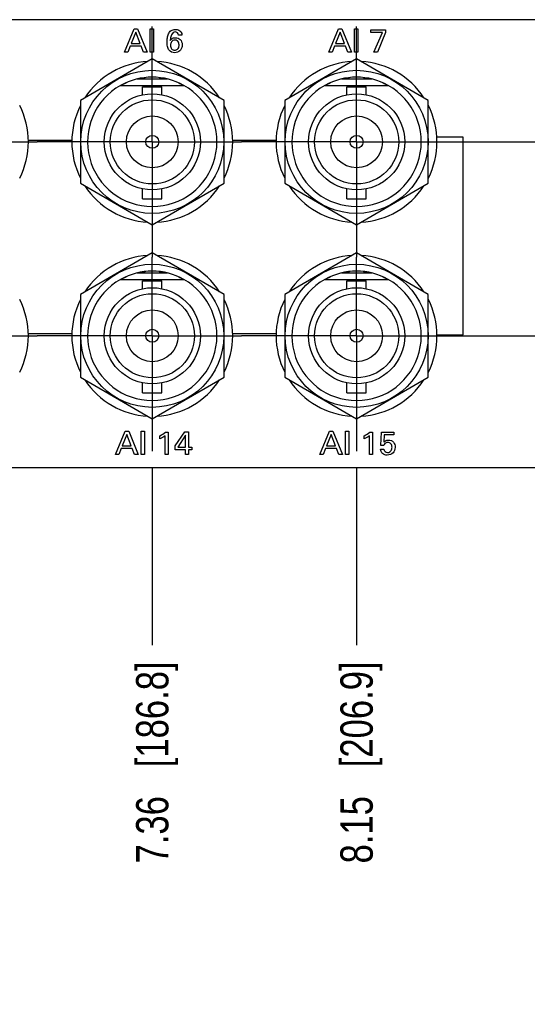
# Model space of a CAD drawing. Header units: inches. Extents: x 0 to 34, y 0 to 22.
# Tile 15 of 38: x 17.4 to 19.4, y 8.5 to 12.3. Entities that reach past the tile are written whole.
import ezdxf

# ---------------------------------------------------------------- set-up
doc = ezdxf.new("R2010")
doc.units = ezdxf.units.IN
doc.header["$LTSCALE"] = 1.87
doc.header["$MEASUREMENT"] = 0
doc.linetypes.add('CENTER', pattern=[0.6, 0.375, -0.075, 0.075, -0.075])
doc.layers.get('0').update_dxf_attribs({"linetype": 'CONTINUOUS'})
for name, color, linetype in [('02___PRT_ALL_AXES', 7, 'CONTINUOUS'), ('DATUMCURVES', 7, 'CONTINUOUS'), ('DEFAULT_1', 7, 'CENTER'), ('DIMENSIONS', 7, 'CONTINUOUS')]:
    doc.layers.add(name, color=color, linetype=linetype)
doc.styles.get("Standard").update_dxf_attribs({"font": 'txt', "width": 0.8})
doc.dimstyles.new('DIMSTYLE_2', dxfattribs={"dimtxt": 0.125, "dimasz": 0.18, "dimexe": 0.125, "dimexo": 0.0625, "dimgap": 0.09, "dimtad": 0, "dimtih": 1, "dimtoh": 1, "dimzin": 4, "dimdsep": 46, "dimtxsty": 'STANDARD', "dimblk": '_FILLED', "dimblk1": '_FILLED', "dimblk2": '_FILLED', "dimcen": 0.09, "dimadec": 0, "dimazin": 0, "dimtp": 0.001, "dimtm": 0.001, "dimtfac": 1, "dimtofl": 0, "dimtmove": 0, "dimatfit": 3, "dimldrblk": '_FILLED', "dimfxl": 1, "dimtolj": 1, "dimtzin": 4, "dimarcsym": 0})

# ---------------------------------------------------------------- blocks, each defined once
blk = doc.blocks.new('*D26')
at = {"layer": 'DIMENSIONS', "color": 2, "linetype": 'CONTINUOUS'}
blk.add_line((17.9575, 10.541), (17.9575, 9.8531), dxfattribs=at)
at = {"layer": 'DIMENSIONS', "color": 2, "linetype": 'CONTINUOUS', "insert": (17.895, 9.7906), "char_height": 0.125, "width": 1.225, "attachment_point": 3, "rotation": 90, "line_spacing_factor": 0.9}
blk.add_mtext('7.36{\\Ftxt.shx;\\W1.000000;\\H0.125000; }[186.8]', dxfattribs=at)
blk = doc.blocks.new('_FILLED')
at = {"color": 0, "linetype": 'BYBLOCK'}
blk.add_solid([(0, 0), (-1, 0.174), (-1, -0.174)], dxfattribs=at)
blk = doc.blocks.new('*D27')
at = {"layer": 'DIMENSIONS', "color": 2, "linetype": 'CONTINUOUS'}
blk.add_line((18.7475, 10.541), (18.7475, 9.8531), dxfattribs=at)
at = {"layer": 'DIMENSIONS', "color": 2, "linetype": 'CONTINUOUS', "insert": (18.685, 9.7906), "char_height": 0.125, "width": 1.225, "attachment_point": 3, "rotation": 90, "line_spacing_factor": 0.9}
blk.add_mtext('8.15{\\Ftxt.shx;\\W1.000000;\\H0.125000; }[206.9]', dxfattribs=at)
blk = doc.blocks.new('*D28')
at = {"layer": 'DIMENSIONS', "color": 2, "linetype": 'CONTINUOUS'}
blk.add_line((21.4673, 10.541), (21.4673, 9.8531), dxfattribs=at)
at = {"layer": 'DIMENSIONS', "color": 2, "linetype": 'CONTINUOUS', "insert": (21.4048, 9.7906), "char_height": 0.125, "width": 1.125, "attachment_point": 3, "rotation": 90, "line_spacing_factor": 0.9}
blk.add_mtext('10.87{\\Ftxt.shx;\\W1.000000;\\H0.125000; }[276]', dxfattribs=at)
blk = doc.blocks.new('*D29')
at = {"layer": 'DIMENSIONS', "color": 2, "linetype": 'CONTINUOUS'}
blk.add_line((22.2573, 10.541), (22.2573, 9.8531), dxfattribs=at)
at = {"layer": 'DIMENSIONS', "color": 2, "linetype": 'CONTINUOUS', "insert": (22.1948, 9.7906), "char_height": 0.125, "width": 1.325, "attachment_point": 3, "rotation": 90, "line_spacing_factor": 0.9}
blk.add_mtext('11.66{\\Ftxt.shx;\\W1.000000;\\H0.125000; }[296.1]', dxfattribs=at)
blk = doc.blocks.new('*D30')
at = {"layer": 'DIMENSIONS', "color": 2, "linetype": 'CONTINUOUS'}
blk.add_line((23.0473, 10.541), (23.0473, 9.8531), dxfattribs=at)
at = {"layer": 'DIMENSIONS', "color": 2, "linetype": 'CONTINUOUS', "insert": (22.9848, 9.7906), "char_height": 0.125, "width": 1.325, "attachment_point": 3, "rotation": 90, "line_spacing_factor": 0.9}
blk.add_mtext('12.45{\\Ftxt.shx;\\W1.000000;\\H0.125000; }[316.1]', dxfattribs=at)
blk = doc.blocks.new('*D31')
at = {"layer": 'DIMENSIONS', "color": 2, "linetype": 'CONTINUOUS'}
blk.add_line((23.8373, 10.541), (23.8373, 9.8531), dxfattribs=at)
at = {"layer": 'DIMENSIONS', "color": 2, "linetype": 'CONTINUOUS', "insert": (23.7748, 9.7906), "char_height": 0.125, "width": 1.325, "attachment_point": 3, "rotation": 90, "line_spacing_factor": 0.9}
blk.add_mtext('13.24{\\Ftxt.shx;\\W1.000000;\\H0.125000; }[336.2]', dxfattribs=at)
blk = doc.blocks.new('*D32')
at = {"layer": 'DIMENSIONS', "color": 2, "linetype": 'CONTINUOUS'}
blk.add_line((24.6273, 10.541), (24.6273, 9.8531), dxfattribs=at)
at = {"layer": 'DIMENSIONS', "color": 2, "linetype": 'CONTINUOUS', "insert": (24.5648, 9.7906), "char_height": 0.125, "width": 1.325, "attachment_point": 3, "rotation": 90, "line_spacing_factor": 0.9}
blk.add_mtext('14.03{\\Ftxt.shx;\\W1.000000;\\H0.125000; }[356.3]', dxfattribs=at)
blk = doc.blocks.new('*D33')
at = {"layer": 'DIMENSIONS', "color": 2, "linetype": 'CONTINUOUS'}
blk.add_line((25.4173, 10.541), (25.4173, 9.8531), dxfattribs=at)
at = {"layer": 'DIMENSIONS', "color": 2, "linetype": 'CONTINUOUS', "insert": (25.3548, 9.7906), "char_height": 0.125, "width": 1.325, "attachment_point": 3, "rotation": 90, "line_spacing_factor": 0.9}
blk.add_mtext('14.82{\\Ftxt.shx;\\W1.000000;\\H0.125000; }[376.3]', dxfattribs=at)
blk = doc.blocks.new('*D34')
at = {"layer": 'DIMENSIONS', "color": 2, "linetype": 'CONTINUOUS'}
blk.add_line((26.2073, 10.541), (26.2073, 9.8531), dxfattribs=at)
at = {"layer": 'DIMENSIONS', "color": 2, "linetype": 'CONTINUOUS', "insert": (26.1448, 9.7906), "char_height": 0.125, "width": 1.325, "attachment_point": 3, "rotation": 90, "line_spacing_factor": 0.9}
blk.add_mtext('15.61{\\Ftxt.shx;\\W1.000000;\\H0.125000; }[396.4]', dxfattribs=at)
blk = doc.blocks.new('*D35')
at = {"layer": 'DIMENSIONS', "color": 2, "linetype": 'CONTINUOUS'}
blk.add_line((26.9973, 10.541), (26.9973, 9.8531), dxfattribs=at)
at = {"layer": 'DIMENSIONS', "color": 2, "linetype": 'CONTINUOUS', "insert": (26.9348, 9.7906), "char_height": 0.125, "width": 1.325, "attachment_point": 3, "rotation": 90, "line_spacing_factor": 0.9}
blk.add_mtext('16.40{\\Ftxt.shx;\\W1.000000;\\H0.125000; }[416.5]', dxfattribs=at)
blk = doc.blocks.new('*D36')
at = {"layer": 'DIMENSIONS', "color": 2, "linetype": 'CONTINUOUS'}
blk.add_line((29.6012, 10.4781), (29.6012, 9.8531), dxfattribs=at)
at = {"layer": 'DIMENSIONS', "color": 2, "linetype": 'CONTINUOUS', "insert": (29.5387, 9.7906), "char_height": 0.125, "width": 1.325, "attachment_point": 3, "rotation": 90, "line_spacing_factor": 0.9}
blk.add_mtext('19.00{\\Ftxt.shx;\\W1.000000;\\H0.125000; }[482.6]', dxfattribs=at)

msp = doc.modelspace()

# ---------------------------------------------------------------- linework, layer by layer
at = {"color": 7, "linetype": 'CONTINUOUS'}
for p, q in [((29.6012, 12.2706), (10.6012, 12.2706)), ((17.9575, 12.1189), (17.68, 11.9587)), ((18.235, 11.9587), (17.9575, 12.1189)), ((18.7475, 12.1189), (18.47, 11.9587)), ((19.025, 11.9587), (18.7475, 12.1189)), ((17.855, 12.0265), (17.8548, 12.0248)), ((17.8988, 12.0415), (18.0162, 12.0415)), ((17.9075, 12.0419), (17.9063, 12.0431)), ((17.9305, 12.047), (17.9298, 12.0454)), ((17.9851, 12.0454), (17.9844, 12.047)), ((18.0086, 12.0431), (18.0075, 12.0419)), ((18.0601, 12.0248), (18.0599, 12.0265)), ((18.645, 12.0265), (18.6448, 12.0248)), ((18.6888, 12.0415), (18.8062, 12.0415)), ((18.6975, 12.0419), (18.6963, 12.0431)), ((18.7205, 12.047), (18.7198, 12.0454)), ((18.7751, 12.0454), (18.7744, 12.047)), ((18.7986, 12.0431), (18.7975, 12.0419)), ((18.8501, 12.0248), (18.8499, 12.0265)), ((17.8352, 12.0165), (18.0799, 12.0165)), ((17.9202, 11.9804), (17.9202, 12.0115)), ((17.9202, 12.0115), (17.9952, 12.0115)), ((17.9952, 11.9804), (17.9952, 12.0115)), ((18.6252, 12.0165), (18.8699, 12.0165)), ((18.7102, 11.9804), (18.7102, 12.0115)), ((18.7102, 12.0115), (18.7852, 12.0115)), ((18.7852, 11.9804), (18.7852, 12.0115)), ((17.68, 11.9587), (17.68, 11.6383)), ((18.235, 11.6383), (18.235, 11.9587)), ((18.47, 11.9587), (18.47, 11.6383)), ((19.025, 11.6383), (19.025, 11.9587)), ((17.7406, 11.9228), (17.7406, 11.9226)), ((18.5306, 11.9228), (18.5306, 11.9226)), ((17.7296, 11.9009), (17.7294, 11.9009)), ((18.5196, 11.9009), (18.5194, 11.9009)), ((17.7128, 11.8496), (17.7129, 11.8495)), ((18.5028, 11.8496), (18.5029, 11.8495)), ((17.7091, 11.8255), (17.709, 11.8254)), ((18.4991, 11.8255), (18.499, 11.8254)), ((17.709, 11.7715), (17.7091, 11.7714)), ((18.499, 11.7715), (18.4991, 11.7714)), ((17.7406, 11.6743), (17.7406, 11.6742)), ((18.5306, 11.6743), (18.5306, 11.6742)), ((17.68, 11.6383), (17.9575, 11.478)), ((17.7896, 11.6134), (17.7896, 11.6133)), ((17.9202, 11.5785), (17.9202, 11.6165)), ((17.9575, 11.478), (18.235, 11.6383)), ((17.9952, 11.5785), (17.9952, 11.6165)), ((18.47, 11.6383), (18.7475, 11.478)), ((18.5796, 11.6134), (18.5796, 11.6133)), ((18.7102, 11.5785), (18.7102, 11.6165)), ((18.7475, 11.478), (19.025, 11.6383)), ((18.7852, 11.5785), (18.7852, 11.6165)), ((17.8332, 11.5816), (17.8333, 11.5817)), ((17.9202, 11.5785), (17.9952, 11.5785)), ((18.6232, 11.5816), (18.6233, 11.5817)), ((18.7102, 11.5785), (18.7852, 11.5785)), ((17.9575, 11.3694), (17.68, 11.2092)), ((18.235, 11.2092), (17.9575, 11.3694)), ((18.7475, 11.3694), (18.47, 11.2092)), ((19.025, 11.2092), (18.7475, 11.3694)), ((17.8352, 11.267), (18.0799, 11.267)), ((17.855, 11.277), (17.8548, 11.2753)), ((17.8988, 11.292), (18.0162, 11.292)), ((17.9075, 11.2924), (17.9063, 11.2936)), ((17.9305, 11.2975), (17.9298, 11.2959)), ((17.9851, 11.2959), (17.9844, 11.2975)), ((18.0086, 11.2936), (18.0075, 11.2924)), ((18.0601, 11.2753), (18.0599, 11.277)), ((18.6252, 11.267), (18.8699, 11.267)), ((18.645, 11.277), (18.6448, 11.2753)), ((18.6888, 11.292), (18.8062, 11.292)), ((18.6975, 11.2924), (18.6963, 11.2936)), ((18.7205, 11.2975), (18.7198, 11.2959)), ((18.7751, 11.2959), (18.7744, 11.2975)), ((18.7986, 11.2936), (18.7975, 11.2924)), ((18.8501, 11.2753), (18.8499, 11.277)), ((17.9202, 11.2309), (17.9202, 11.262)), ((17.9202, 11.262), (17.9952, 11.262)), ((17.9952, 11.2309), (17.9952, 11.262)), ((18.7102, 11.2309), (18.7102, 11.262)), ((18.7102, 11.262), (18.7852, 11.262)), ((18.7852, 11.2309), (18.7852, 11.262)), ((17.68, 11.2092), (17.68, 10.8888)), ((18.235, 10.8888), (18.235, 11.2092)), ((18.47, 11.2092), (18.47, 10.8888)), ((19.025, 10.8888), (19.025, 11.2092)), ((17.7296, 11.1514), (17.7294, 11.1514)), ((17.7406, 11.1733), (17.7406, 11.1731)), ((18.5196, 11.1514), (18.5194, 11.1514)), ((18.5306, 11.1733), (18.5306, 11.1731)), ((17.7091, 11.076), (17.709, 11.0759)), ((17.7128, 11.1001), (17.7129, 11.1)), ((18.4991, 11.076), (18.499, 11.0759)), ((18.5028, 11.1001), (18.5029, 11.1)), ((17.709, 11.022), (17.7091, 11.0219)), ((18.499, 11.022), (18.4991, 11.0219)), ((17.7406, 10.9248), (17.7406, 10.9247)), ((18.5306, 10.9248), (18.5306, 10.9247)), ((17.68, 10.8888), (17.9575, 10.7285)), ((17.9575, 10.7285), (18.235, 10.8888)), ((18.47, 10.8888), (18.7475, 10.7285)), ((18.7475, 10.7285), (19.025, 10.8888)), ((17.7896, 10.8639), (17.7896, 10.8638)), ((17.9202, 10.829), (17.9202, 10.867)), ((17.9952, 10.829), (17.9952, 10.867)), ((18.5796, 10.8639), (18.5796, 10.8638)), ((18.7102, 10.829), (18.7102, 10.867)), ((18.7852, 10.829), (18.7852, 10.867)), ((17.8332, 10.8321), (17.8333, 10.8322)), ((17.9202, 10.829), (17.9952, 10.829)), ((18.6232, 10.8321), (18.6233, 10.8322)), ((18.7102, 10.829), (18.7852, 10.829)), ((10.6012, 10.5406), (29.6012, 10.5406))]:
    msp.add_line(p, q, dxfattribs=at)
for centre, radius in [((17.9575, 11.7985), 0.2765), ((18.7475, 11.7985), 0.2765), ((17.9578, 11.7985), 0.1857), ((17.9578, 11.7985), 0.1625), ((18.7478, 11.7985), 0.1857), ((18.7478, 11.7985), 0.1625), ((17.9577, 11.7985), 0.1), ((18.7477, 11.7985), 0.1), ((17.9577, 11.7985), 0.025), ((18.7477, 11.7985), 0.025), ((17.9575, 11.049), 0.2765), ((18.7475, 11.049), 0.2765), ((17.9578, 11.049), 0.1857), ((18.7478, 11.049), 0.1857), ((17.9578, 11.049), 0.1625), ((18.7478, 11.049), 0.1625), ((17.9577, 11.049), 0.1), ((18.7477, 11.049), 0.1), ((17.9577, 11.049), 0.025), ((18.7477, 11.049), 0.025)]:
    msp.add_circle(centre, radius, dxfattribs=at)
for centre, radius, start, end in [((17.9575, 11.7985), 0.25, 60.7151, 119.2866), ((17.9575, 11.7985), 0.2485, 114.3924, 118.6855), ((17.9575, 11.7985), 0.2485, 96.3924, 101.6076), ((17.9575, 11.7985), 0.2485, 78.3924, 83.6076), ((17.9575, 11.7985), 0.2485, 61.3148, 65.6076), ((18.7475, 11.7985), 0.25, 60.7151, 119.2866), ((18.7475, 11.7985), 0.2485, 114.3924, 118.6855), ((18.7475, 11.7985), 0.2485, 96.3924, 101.6076), ((18.7475, 11.7985), 0.2485, 78.3924, 83.6076), ((18.7475, 11.7985), 0.2485, 61.3148, 65.6076), ((17.9576, 11.7985), 0.25, 119.3081, 60.6919), ((18.7476, 11.7985), 0.25, 119.3081, 60.6919), ((17.9576, 11.049), 0.25, 119.3081, 60.6919), ((17.9575, 11.049), 0.25, 60.7151, 119.2866), ((17.9575, 11.049), 0.2485, 114.3924, 118.6855), ((17.9575, 11.049), 0.2485, 96.3924, 101.6076), ((17.9575, 11.049), 0.2485, 78.3924, 83.6076), ((17.9575, 11.049), 0.2485, 61.3148, 65.6076), ((18.7476, 11.049), 0.25, 119.3081, 60.6919), ((18.7475, 11.049), 0.25, 60.7151, 119.2866), ((18.7475, 11.049), 0.2485, 114.3924, 118.6855), ((18.7475, 11.049), 0.2485, 96.3924, 101.6076), ((18.7475, 11.049), 0.2485, 78.3924, 83.6076), ((18.7475, 11.049), 0.2485, 61.3148, 65.6076)]:
    msp.add_arc(centre, radius, start, end, dxfattribs=at)
at = {"layer": '02___PRT_ALL_AXES', "color": 7, "linetype": 'CONTINUOUS'}
for centre, start, end in [((17.9575, 11.7985), 93.178, 146.8237), ((17.9575, 11.7985), 33.1809, 86.8174), ((18.7475, 11.7985), 93.178, 146.8237), ((18.7475, 11.7985), 33.1809, 86.8174), ((17.1675, 11.7985), 333.1854, 26.8146), ((17.9575, 11.7985), 153.1762, 206.8238), ((17.9575, 11.7985), 333.1854, 26.8146), ((18.7475, 11.7985), 153.1762, 206.8238), ((18.7475, 11.7985), 333.1854, 26.8146), ((17.9575, 11.7985), 213.1763, 266.822), ((17.9575, 11.7985), 273.1826, 326.8191), ((18.7475, 11.7985), 213.1763, 266.822), ((18.7475, 11.7985), 273.1826, 326.8191), ((17.9575, 11.049), 93.178, 146.8237), ((17.9575, 11.049), 33.1809, 86.8174), ((18.7475, 11.049), 93.178, 146.8237), ((18.7475, 11.049), 33.1809, 86.8174), ((17.1675, 11.049), 333.1854, 26.8146), ((17.9575, 11.049), 153.1762, 206.8238), ((17.9575, 11.049), 333.1854, 26.8146), ((18.7475, 11.049), 153.1762, 206.8238), ((18.7475, 11.049), 333.1854, 26.8146), ((17.9575, 11.049), 213.1763, 266.822), ((17.9575, 11.049), 273.1826, 326.8191), ((18.7475, 11.049), 213.1763, 266.822), ((18.7475, 11.049), 273.1826, 326.8191)]:
    msp.add_arc(centre, 0.311, start, end, dxfattribs=at)
at = {"layer": 'DATUMCURVES', "color": 40, "linetype": 'CONTINUOUS'}
for p, q in [((17.8498, 12.1449), (17.8878, 12.2352)), ((17.8939, 12.2228), (17.8764, 12.1786)), ((17.8878, 12.2352), (17.9011, 12.2352)), ((17.9105, 12.1786), (17.8939, 12.2228)), ((17.9011, 12.2352), (17.9376, 12.1449)), ((17.9499, 12.1449), (17.9499, 12.2352)), ((17.9499, 12.2352), (17.9624, 12.2352)), ((17.9624, 12.2352), (17.9624, 12.1449)), ((18.6398, 12.1449), (18.6778, 12.2352)), ((18.6839, 12.2228), (18.6664, 12.1786)), ((18.6778, 12.2352), (18.6911, 12.2352)), ((18.7005, 12.1786), (18.6839, 12.2228)), ((18.6911, 12.2352), (18.7276, 12.1449)), ((18.7399, 12.1449), (18.7399, 12.2352)), ((18.7399, 12.2352), (18.7524, 12.2352)), ((18.7524, 12.2352), (18.7524, 12.1449)), ((18.8028, 12.2211), (18.8028, 12.2314)), ((18.8028, 12.2314), (18.8599, 12.2314)), ((18.8472, 12.2211), (18.8028, 12.2211)), ((18.814, 12.1449), (18.8472, 12.2211)), ((18.8599, 12.2209), (18.8281, 12.1449)), ((18.8599, 12.2314), (18.8599, 12.2209)), ((17.8764, 12.1786), (17.9105, 12.1786)), ((18.0721, 12.2109), (18.0592, 12.2109)), ((18.6664, 12.1786), (18.7005, 12.1786)), ((17.8627, 12.1449), (17.8498, 12.1449)), ((17.8724, 12.1684), (17.8627, 12.1449)), ((17.9143, 12.1684), (17.8724, 12.1684)), ((17.924, 12.1449), (17.9143, 12.1684)), ((17.9376, 12.1449), (17.924, 12.1449)), ((17.9624, 12.1449), (17.9499, 12.1449)), ((18.6527, 12.1449), (18.6398, 12.1449)), ((18.6624, 12.1684), (18.6527, 12.1449)), ((18.7043, 12.1684), (18.6624, 12.1684)), ((18.714, 12.1449), (18.7043, 12.1684)), ((18.7276, 12.1449), (18.714, 12.1449)), ((18.7524, 12.1449), (18.7399, 12.1449)), ((18.8281, 12.1449), (18.814, 12.1449)), ((17.4785, 11.8053), (17.6465, 11.8053)), ((18.2685, 11.8053), (18.4365, 11.8053)), ((19.1592, 11.8163), (19.0585, 11.8163)), ((19.1592, 11.0524), (19.1592, 11.8163)), ((17.4785, 11.0576), (17.6465, 11.0576)), ((18.2685, 11.0576), (18.4365, 11.0576)), ((19.0585, 11.0524), (19.1592, 11.0524)), ((17.815, 10.5899), (17.853, 10.6802)), ((17.8592, 10.6678), (17.8417, 10.6236)), ((17.853, 10.6802), (17.8664, 10.6802)), ((17.8758, 10.6236), (17.8592, 10.6678)), ((17.8664, 10.6802), (17.9029, 10.5899)), ((17.9151, 10.5899), (17.9151, 10.6802)), ((17.9151, 10.6802), (17.9276, 10.6802)), ((17.9276, 10.6802), (17.9276, 10.5899)), ((17.9874, 10.6503), (17.9874, 10.6628)), ((18.0075, 10.5899), (18.0075, 10.6628)), ((18.0084, 10.6764), (18.0195, 10.6764)), ((18.0195, 10.6764), (18.0195, 10.5899)), ((18.0466, 10.6236), (18.0841, 10.6775)), ((18.086, 10.6644), (18.0561, 10.6188)), ((18.0841, 10.6775), (18.0976, 10.6775)), ((18.086, 10.6188), (18.086, 10.6644)), ((18.0976, 10.6775), (18.0976, 10.6188)), ((18.605, 10.5899), (18.643, 10.6802)), ((18.6492, 10.6678), (18.6317, 10.6236)), ((18.643, 10.6802), (18.6564, 10.6802)), ((18.6658, 10.6236), (18.6492, 10.6678)), ((18.6564, 10.6802), (18.6929, 10.5899)), ((18.7051, 10.5899), (18.7051, 10.6802)), ((18.7051, 10.6802), (18.7176, 10.6802)), ((18.7176, 10.6802), (18.7176, 10.5899)), ((18.7774, 10.6503), (18.7774, 10.6628)), ((18.7975, 10.5899), (18.7975, 10.6628)), ((18.7984, 10.6764), (18.8095, 10.6764)), ((18.8095, 10.6764), (18.8095, 10.5899)), ((18.8412, 10.6249), (18.8435, 10.6764)), ((18.8435, 10.6764), (18.8921, 10.6764)), ((18.8542, 10.6663), (18.8526, 10.6383)), ((18.8921, 10.6663), (18.8542, 10.6663)), ((18.8921, 10.6764), (18.8921, 10.6663)), ((17.8417, 10.6236), (17.8758, 10.6236)), ((18.0466, 10.6087), (18.0466, 10.6236)), ((18.0561, 10.6188), (18.086, 10.6188)), ((18.0976, 10.6188), (18.1102, 10.6188)), ((18.1102, 10.6188), (18.1102, 10.6087)), ((18.6317, 10.6236), (18.6658, 10.6236)), ((18.8526, 10.6249), (18.8412, 10.6249)), ((17.8279, 10.5899), (17.815, 10.5899)), ((17.8377, 10.6134), (17.8279, 10.5899)), ((17.8795, 10.6134), (17.8377, 10.6134)), ((17.8893, 10.5899), (17.8795, 10.6134)), ((17.9029, 10.5899), (17.8893, 10.5899)), ((17.9276, 10.5899), (17.9151, 10.5899)), ((18.0195, 10.5899), (18.0075, 10.5899)), ((18.0856, 10.6087), (18.0466, 10.6087)), ((18.0856, 10.5899), (18.0856, 10.6087)), ((18.0976, 10.5899), (18.0856, 10.5899)), ((18.0976, 10.6087), (18.0976, 10.5899)), ((18.1102, 10.6087), (18.0976, 10.6087)), ((18.6179, 10.5899), (18.605, 10.5899)), ((18.6277, 10.6134), (18.6179, 10.5899)), ((18.6695, 10.6134), (18.6277, 10.6134)), ((18.6793, 10.5899), (18.6695, 10.6134)), ((18.6929, 10.5899), (18.6793, 10.5899)), ((18.7176, 10.5899), (18.7051, 10.5899)), ((18.8095, 10.5899), (18.7975, 10.5899)), ((18.8401, 10.6104), (18.8531, 10.6104))]:
    msp.add_line(p, q, dxfattribs=at)
for points, knots in [([(18.068, 12.155), (18.0669, 12.1534), (18.0609, 12.1464), (18.0435, 12.1401), (18.0217, 12.1488), (18.0155, 12.1677), (18.0144, 12.1838), (18.0155, 12.2003), (18.0187, 12.2133), (18.023, 12.2206), (18.0246, 12.2227)], [0, 0, 0, 0, 0.046425, 0.220441, 0.408728, 0.540035, 0.676739, 0.802918, 0.936532, 1, 1, 1, 1]), ([(18.0246, 12.2227), (18.0262, 12.2248), (18.0322, 12.2308), (18.0436, 12.2338), (18.054, 12.2327), (18.0612, 12.2302), (18.068, 12.2255), (18.0717, 12.2181), (18.072, 12.2131), (18.0721, 12.2109)], [0, 0, 0, 0, 0.124818, 0.398964, 0.520541, 0.619691, 0.76239, 0.898689, 1, 1, 1, 1]), ([(18.0592, 12.2109), (18.0592, 12.2171), (18.0367, 12.2359), (18.0276, 12.203), (18.027, 12.1901)], [0, 0, 0, 0, 0.321526, 1, 1, 1, 1]), ([(18.027, 12.1901), (18.0288, 12.1927), (18.0339, 12.1991), (18.0458, 12.2019), (18.0572, 12.2), (18.0662, 12.1945), (18.0721, 12.1851), (18.0739, 12.1729), (18.0722, 12.1623), (18.0691, 12.1566), (18.068, 12.155)], [0, 0, 0, 0, 0.110444, 0.277769, 0.396783, 0.511524, 0.632555, 0.775788, 0.932803, 1, 1, 1, 1]), ([(18.0612, 12.1722), (18.0613, 12.1729), (18.0612, 12.1732), (18.0611, 12.1753), (18.0607, 12.1787), (18.059, 12.1843), (18.0545, 12.1898), (18.0459, 12.1921), (18.037, 12.1902), (18.03, 12.1843), (18.0279, 12.1768), (18.0279, 12.1721)], [0, 0, 0, 0, 0.034569, 0.069139, 0.138277, 0.276555, 0.414832, 0.55311, 0.664832, 0.776555, 1, 1, 1, 1]), ([(18.0279, 12.1721), (18.0278, 12.1667), (18.0305, 12.1591), (18.0376, 12.1535), (18.0457, 12.1518), (18.0546, 12.1545), (18.0594, 12.1619), (18.061, 12.1668), (18.0612, 12.1711), (18.0612, 12.1722)], [0, 0, 0, 0, 0.276938, 0.415408, 0.553877, 0.776938, 0.888469, 0.944235, 1, 1, 1, 1]), ([(18.8526, 10.6383), (18.8545, 10.6402), (18.8598, 10.6447), (18.8706, 10.6471), (18.8822, 10.645), (18.8938, 10.6358), (18.8992, 10.6171), (18.8937, 10.6019), (18.8884, 10.5965)], [0, 0, 0, 0, 0.093492, 0.236717, 0.371874, 0.491153, 0.73368, 1, 1, 1, 1]), ([(18.8846, 10.6181), (18.8846, 10.6229), (18.8823, 10.633), (18.8684, 10.6383), (18.8566, 10.6342), (18.8534, 10.6276), (18.8526, 10.6249)], [0, 0, 0, 0, 0.299903, 0.568339, 0.827667, 1, 1, 1, 1]), ([(18.8531, 10.6104), (18.8533, 10.6041), (18.867, 10.5938), (18.883, 10.6039), (18.8846, 10.6139), (18.8846, 10.6181)], [0, 0, 0, 0, 0.397334, 0.739178, 1, 1, 1, 1]), ([(18.8884, 10.5965), (18.8827, 10.5908), (18.8677, 10.5858), (18.8462, 10.5911), (18.8404, 10.6043), (18.8401, 10.6104)], [0, 0, 0, 0, 0.392362, 0.698265, 1, 1, 1, 1])]:
    msp.add_open_spline(points, degree=3, knots=knots, dxfattribs=at)
for points in [[(17.9874, 10.6628), (17.9948, 10.6667), (18.002, 10.671), (18.0084, 10.6764)], [(18.0075, 10.6628), (18.0014, 10.6577), (17.9945, 10.6537), (17.9874, 10.6503)], [(18.7774, 10.6628), (18.7848, 10.6667), (18.792, 10.671), (18.7984, 10.6764)], [(18.7975, 10.6628), (18.7914, 10.6577), (18.7845, 10.6537), (18.7774, 10.6503)]]:
    msp.add_open_spline(points, degree=3, dxfattribs=at)
at = {"layer": 'DEFAULT_1', "color": 7, "linetype": 'CENTER'}
for p, q in [((17.9575, 11.7985), (17.9575, 12.2439)), ((18.7475, 11.7985), (18.7475, 12.2439)), ((17.1675, 11.7985), (17.512, 11.7985)), ((17.9575, 11.7985), (17.512, 11.7985)), ((17.9575, 11.7985), (17.9575, 11.353)), ((17.9575, 11.7985), (18.302, 11.7985)), ((18.7475, 11.7985), (18.302, 11.7985)), ((18.7475, 11.7985), (18.7475, 11.353)), ((18.7475, 11.7985), (21.0218, 11.7985)), ((17.9575, 11.049), (17.9575, 11.353)), ((18.7475, 11.049), (18.7475, 11.353)), ((17.1675, 11.049), (17.512, 11.049)), ((17.9575, 11.049), (17.512, 11.049)), ((17.9575, 11.049), (17.9575, 10.6035)), ((17.9575, 11.049), (18.302, 11.049)), ((18.7475, 11.049), (18.302, 11.049)), ((18.7475, 11.049), (18.7475, 10.6035)), ((18.7475, 11.049), (21.0218, 11.049))]:
    msp.add_line(p, q, dxfattribs=at)

# ---------------------------------------------------------------- dimensions: what is measured, and where the dimension line sits
at = {"layer": 'DIMENSIONS', "color": 2, "linetype": 'CONTINUOUS'}
for feature_location, offset, origin, picture, middle in [((17.9575, 10.541), (0, -0.688), (10.6012, 10.6035), '*D26', (17.9575, 9.1781)), ((18.7475, 10.541), (0, -0.688), (10.6012, 10.6035), '*D27', (18.7475, 9.1781)), ((21.4673, 10.541), (0, -0.688), (10.6012, 10.6035), '*D28', (21.4673, 9.2281)), ((22.2573, 10.541), (0, -0.688), (10.6012, 10.6035), '*D29', (22.2573, 9.1281)), ((23.0473, 10.541), (0, -0.688), (10.6012, 10.6035), '*D30', (23.0473, 9.1281)), ((23.8373, 10.541), (0, -0.688), (10.6012, 10.6035), '*D31', (23.8373, 9.1281)), ((24.6273, 10.541), (0, -0.688), (10.6012, 10.6035), '*D32', (24.6273, 9.1281)), ((25.4173, 10.541), (0, -0.688), (10.6012, 10.6035), '*D33', (25.4173, 9.1281)), ((26.2073, 10.541), (0, -0.688), (10.6012, 10.6035), '*D34', (26.2073, 9.1281)), ((26.9973, 10.541), (0, -0.688), (10.6012, 10.6035), '*D35', (26.9973, 9.1281)), ((29.6012, 10.4781), (0, -0.625), (10.6012, 10.5406), '*D36', (29.6012, 9.1281))]:
    dim = msp.add_ordinate_dim(feature_location=feature_location, offset=offset, dtype=1, origin=origin, dimstyle='DIMSTYLE_2', override={"dimtad": 1, "dimtih": 0, "dimtoh": 0}, dxfattribs=at)
    dim.commit()
    dim.dimension.update_dxf_attribs({"geometry": picture, "text_midpoint": middle})

doc.saveas('drawing.dxf')
